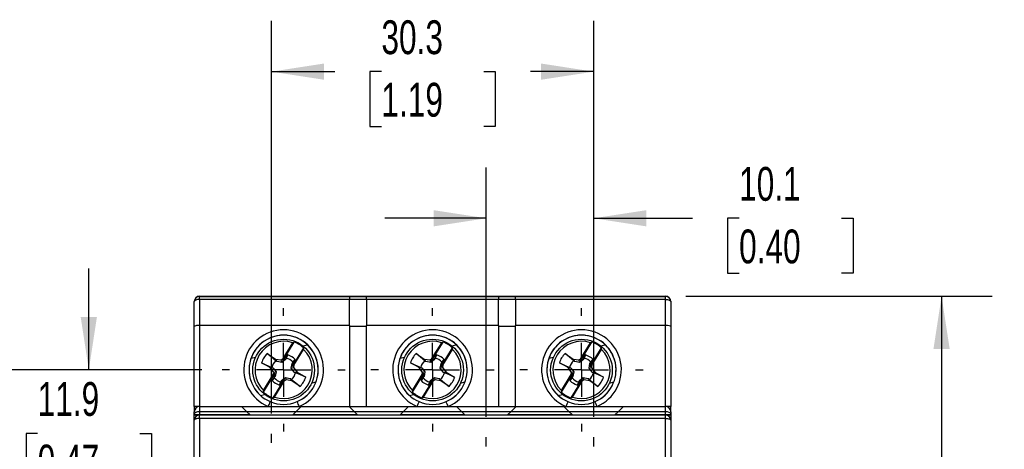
# Model space of a CAD drawing. Header units: millimetres. Extents: x 0 to 1397, y 0 to 1080.
# Tile 6 of 15: x 157 to 466, y 474 to 608. Entities that reach past the tile are written whole.
import ezdxf

# ---------------------------------------------------------------- set-up
doc = ezdxf.new("R2010")
doc.units = ezdxf.units.MM
doc.header["$LTSCALE"] = 5
doc.linetypes.add('CENTERX2', pattern=[20.32, 12.7, -2.54, 2.54, -2.54])
doc.layers.add('CENTER', color=40, linetype='CENTERX2')
doc.layers.add('DIMENSIONS', color=140, linetype='Continuous', lineweight=25)
doc.styles.add('SLDTEXTSTYLE0', font='TXT', dxfattribs={"width": 0.7})
doc.dimstyles.new('SLDDIMSTYLE1', dxfattribs={"dimtxt": 10.790039, "dimasz": 16.51, "dimexe": 0, "dimexo": 0.0625, "dimgap": 2.69751, "dimtad": 0, "dimtih": 1, "dimtoh": 1, "dimdec": 1, "dimlfac": 0.3, "dimrnd": 1e-09, "dimzin": 12, "dimdsep": 46, "dimtxsty": 'SLDTEXTSTYLE0', "dimsah": 1, "dimcen": 0.09, "dimadec": 0, "dimazin": 3, "dimtfac": 1, "dimtdec": 1, "dimtofl": 0, "dimtmove": 0, "dimatfit": 3, "dimfxl": 0, "dimfrac": 2, "dimtolj": 1, "dimtzin": 12, "dimarcsym": 0})
doc.dimstyles.new('SLDDIMSTYLE2', dxfattribs={"dimtxt": 10.790039, "dimasz": 16.51, "dimexe": 0, "dimexo": 0.0625, "dimgap": 2.69751, "dimtad": 0, "dimtih": 1, "dimtoh": 1, "dimdec": 1, "dimlfac": 0.3, "dimrnd": 1e-09, "dimzin": 12, "dimdsep": 46, "dimtxsty": 'SLDTEXTSTYLE0', "dimsah": 1, "dimcen": 0.09, "dimadec": 0, "dimazin": 3, "dimtfac": 1, "dimtdec": 1, "dimtmove": 0, "dimatfit": 0, "dimfxl": 0, "dimfrac": 2, "dimtolj": 1, "dimtzin": 12, "dimarcsym": 0})

# ---------------------------------------------------------------- blocks, each defined once
blk = doc.blocks.new('_D_1')
at = {"layer": 'DIMENSIONS'}
for p, q in [((214.35, 498.93), (116.02, 498.93)), ((131.9, 498.93), (131.9, 410.83)), ((115.87, 391.27), (112.24, 391.27)), ((112.24, 391.27), (112.24, 374.12)), ((147.93, 391.27), (151.55, 391.27)), ((151.55, 391.27), (151.55, 374.12)), ((112.24, 374.12), (115.87, 374.12)), ((151.55, 374.12), (147.93, 374.12)), ((131.9, 283.6), (131.9, 371.7)), ((214.35, 283.6), (116.02, 283.6))]:
    blk.add_line(p, q, dxfattribs=at)
for points in [[(131.9, 498.93), (129.36, 482.42), (134.44, 482.42)], [(131.9, 283.6), (134.44, 300.11), (129.36, 300.11)]]:
    blk.add_solid(points, dxfattribs=at)
at = {"layer": 'DIMENSIONS', "char_height": 10.583, "attachment_point": 1, "style": 'SLDTEXTSTYLE0'}
for s, insert in [('64.6', (115.87, 407.33)), ('2.54', (115.87, 387.76))]:
    blk.add_mtext(s, dxfattribs=dict(at, insert=insert))
blk = doc.blocks.new('_D_2')
at = {"layer": 'DIMENSIONS'}
for p, q in [((178.95, 498.93), (178.95, 530.68)), ((214.35, 498.93), (163.07, 498.93)), ((162.92, 479.03), (159.29, 479.03)), ((159.29, 479.03), (159.29, 461.88)), ((194.98, 479.03), (198.6, 479.03)), ((198.6, 479.03), (198.6, 461.88)), ((159.29, 461.88), (162.92, 461.88)), ((198.6, 461.88), (194.98, 461.88)), ((210.08, 459.13), (163.07, 459.13)), ((178.95, 459.13), (178.95, 427.38))]:
    blk.add_line(p, q, dxfattribs=at)
for points in [[(178.95, 498.93), (181.49, 515.44), (176.41, 515.44)], [(178.95, 459.13), (176.41, 442.62), (181.49, 442.62)]]:
    blk.add_solid(points, dxfattribs=at)
at = {"layer": 'DIMENSIONS', "char_height": 10.583, "attachment_point": 1, "style": 'SLDTEXTSTYLE0'}
for s, insert in [('11.9', (162.92, 495.09)), ('0.47', (162.92, 475.52))]:
    blk.add_mtext(s, dxfattribs=dict(at, insert=insert))
blk = doc.blocks.new('_D_3')
at = {"layer": 'DIMENSIONS'}
for p, q in [((366.02, 521.96), (462.05, 521.96)), ((446.17, 521.96), (446.17, 410.84)), ((430.14, 391.27), (426.52, 391.27)), ((426.52, 391.27), (426.52, 374.12)), ((462.2, 391.27), (465.83, 391.27)), ((465.83, 391.27), (465.83, 374.12)), ((426.52, 374.12), (430.14, 374.12)), ((465.83, 374.12), (462.2, 374.12)), ((446.17, 260.58), (446.17, 371.71)), ((366.02, 260.58), (462.05, 260.58))]:
    blk.add_line(p, q, dxfattribs=at)
for points in [[(446.17, 521.96), (443.63, 505.45), (448.71, 505.45)], [(446.17, 260.58), (448.71, 277.09), (443.63, 277.09)]]:
    blk.add_solid(points, dxfattribs=at)
at = {"layer": 'DIMENSIONS', "char_height": 10.583, "attachment_point": 1, "style": 'SLDTEXTSTYLE0'}
for s, insert in [('78.4', (430.14, 407.33)), ('3.09', (430.14, 387.77))]:
    blk.add_mtext(s, dxfattribs=dict(at, insert=insert))
blk = doc.blocks.new('_D_4')
at = {"layer": 'DIMENSIONS'}
for p, q in [((236.17, 485.22), (236.17, 608.12)), ((337.17, 484.23), (337.17, 608.12)), ((236.17, 592.24), (256.01, 592.24)), ((270.64, 592.24), (267.01, 592.24)), ((267.01, 592.24), (267.01, 575.09)), ((302.7, 592.24), (306.32, 592.24)), ((306.32, 592.24), (306.32, 575.09)), ((337.17, 592.24), (317.32, 592.24)), ((267.01, 575.09), (270.64, 575.09)), ((306.32, 575.09), (302.7, 575.09))]:
    blk.add_line(p, q, dxfattribs=at)
for points in [[(236.17, 592.24), (252.68, 589.7), (252.68, 594.78)], [(337.17, 592.24), (320.66, 594.78), (320.66, 589.7)]]:
    blk.add_solid(points, dxfattribs=at)
at = {"layer": 'DIMENSIONS', "char_height": 10.583, "attachment_point": 1, "style": 'SLDTEXTSTYLE0'}
for s, insert in [('30.3', (270.64, 608.3)), ('1.19', (270.64, 588.74))]:
    blk.add_mtext(s, dxfattribs=dict(at, insert=insert))
blk = doc.blocks.new('_D_5')
at = {"layer": 'DIMENSIONS'}
for p, q in [((303.5, 484.23), (303.5, 562.22)), ((337.17, 484.23), (337.17, 562.22)), ((303.5, 546.35), (271.75, 546.35)), ((337.17, 546.35), (368.11, 546.35)), ((382.73, 546.35), (379.11, 546.35)), ((379.11, 546.35), (379.11, 529.2)), ((414.79, 546.35), (418.42, 546.35)), ((418.42, 546.35), (418.42, 529.2)), ((379.11, 529.2), (382.73, 529.2)), ((418.42, 529.2), (414.79, 529.2))]:
    blk.add_line(p, q, dxfattribs=at)
for points in [[(303.5, 546.35), (286.99, 548.89), (286.99, 543.81)], [(337.17, 546.35), (353.68, 543.81), (353.68, 548.89)]]:
    blk.add_solid(points, dxfattribs=at)
at = {"layer": 'DIMENSIONS', "char_height": 10.583, "attachment_point": 1, "style": 'SLDTEXTSTYLE0'}
for s, insert in [('10.1', (382.73, 562.41)), ('0.40', (382.73, 542.84))]:
    blk.add_mtext(s, dxfattribs=dict(at, insert=insert))
blk = doc.blocks.new('SW_CENTERMARKSYMBOL_0')
at = {"layer": 'CENTER', "color": 0}
for p, q in [((0, 16.93), (0, 19.74)), ((0, 0), (0, 8.47)), ((-16.93, 0), (-19.74, 0)), ((0, 0), (-8.47, 0)), ((0, 0), (0, -8.47)), ((0, 0), (8.47, 0)), ((16.93, 0), (19.74, 0)), ((0, -16.93), (0, -19.74))]:
    blk.add_line(p, q, dxfattribs=at)
blk = doc.blocks.new('SW_CENTERMARKSYMBOL_2')
at = {"layer": 'CENTER', "color": 0}
for p, q in [((0, 16.93), (0, 19.91)), ((0, 0), (0, 8.47)), ((-16.93, 0), (-19.91, 0)), ((0, 0), (-8.47, 0)), ((0, 0), (0, -8.47)), ((0, 0), (8.47, 0)), ((16.93, 0), (19.91, 0)), ((0, -16.93), (0, -19.91))]:
    blk.add_line(p, q, dxfattribs=at)
blk = doc.blocks.new('SW_CENTERMARKSYMBOL_3')
at = {"layer": 'CENTER', "color": 0}
for p, q in [((0, 16.93), (0, 19.91)), ((0, 0), (0, 8.47)), ((-16.93, 0), (-19.91, 0)), ((0, 0), (-8.47, 0)), ((0, 0), (0, -8.47)), ((0, 0), (8.47, 0)), ((16.93, 0), (19.91, 0)), ((0, -16.93), (0, -19.91))]:
    blk.add_line(p, q, dxfattribs=at)
blk = doc.blocks.new('SW_CENTERMARKSYMBOL_6')
at = {"layer": 'CENTER', "color": 0}
for p, q in [((0, 16.93), (0, 19.3)), ((0, 0), (0, 8.47)), ((-16.93, 0), (-19.3, 0)), ((0, 0), (-8.47, 0)), ((0, 0), (0, -8.47)), ((0, 0), (8.47, 0)), ((16.93, 0), (19.3, 0)), ((0, -16.93), (0, -19.3))]:
    blk.add_line(p, q, dxfattribs=at)
blk = doc.blocks.new('SW_CENTERMARKSYMBOL_7')
at = {"layer": 'CENTER', "color": 0}
for p, q in [((0, 16.93), (0, 19.3)), ((0, 0), (0, 8.47)), ((-16.93, 0), (-19.3, 0)), ((0, 0), (-8.47, 0)), ((0, 0), (0, -8.47)), ((0, 0), (8.47, 0)), ((16.93, 0), (19.3, 0)), ((0, -16.93), (0, -19.3))]:
    blk.add_line(p, q, dxfattribs=at)
blk = doc.blocks.new('SW_CENTERMARKSYMBOL_8')
at = {"layer": 'CENTER', "color": 0}
for p, q in [((0, 16.93), (0, 19.3)), ((0, 0), (0, 8.47)), ((-16.93, 0), (-19.3, 0)), ((0, 0), (-8.47, 0)), ((0, 0), (0, -8.47)), ((0, 0), (8.47, 0)), ((16.93, 0), (19.3, 0)), ((0, -16.93), (0, -19.3))]:
    blk.add_line(p, q, dxfattribs=at)

msp = doc.modelspace()

# ---------------------------------------------------------------- linework, layer by layer
for p, q in [((213.67, 521.96), (359.67, 521.96)), ((213.67, 520.97), (213.67, 521.92)), ((213.67, 521.92), (260.67, 521.92)), ((260.67, 521.92), (260.67, 520.97)), ((260.67, 521.92), (266, 521.92)), ((266, 521.92), (307.33, 521.92)), ((266, 520.97), (266, 521.92)), ((307.33, 521.92), (307.33, 520.97)), ((307.33, 521.92), (312.67, 521.92)), ((312.67, 521.92), (359.67, 521.92)), ((312.67, 520.97), (312.67, 521.92)), ((359.67, 520.97), (359.67, 521.92)), ((212, 520.3), (212, 520.26)), ((212, 512.46), (212, 520.26)), ((213.67, 520.97), (213.67, 512.84)), ((260.67, 520.97), (213.67, 520.97)), ((260.67, 512.84), (260.67, 520.97)), ((266, 520.96), (260.67, 520.96)), ((307.33, 520.97), (266, 520.97)), ((266, 520.97), (266, 512.84)), ((307.33, 512.84), (307.33, 520.97)), ((312.67, 520.96), (307.33, 520.96)), ((359.67, 520.97), (312.67, 520.97)), ((312.67, 520.97), (312.67, 512.84)), ((359.67, 512.84), (359.67, 520.97)), ((361.33, 520.26), (361.33, 520.3)), ((361.33, 520.26), (361.33, 512.46)), ((212, 487.44), (212, 512.46)), ((260.67, 512.84), (213.67, 512.84)), ((213.67, 512.84), (213.67, 487.47)), ((260.67, 512.84), (260.67, 487.46)), ((260.67, 512.61), (266, 512.61)), ((307.33, 512.84), (266, 512.84)), ((266, 487.46), (266, 512.84)), ((307.33, 512.84), (307.33, 487.46)), ((307.33, 512.61), (312.67, 512.61)), ((359.67, 512.84), (312.67, 512.84)), ((312.67, 487.46), (312.67, 512.84)), ((359.67, 487.47), (359.67, 512.84)), ((361.33, 512.46), (361.33, 487.44)), ((239.72, 501.79), (243.27, 507.62)), ((239.82, 502.43), (242.85, 507.4)), ((243.27, 507.62), (242.85, 507.4)), ((245.97, 506.45), (247.44, 506.8)), ((286.38, 501.79), (289.94, 507.62)), ((286.48, 502.43), (289.52, 507.4)), ((289.94, 507.62), (289.52, 507.4)), ((292.64, 506.45), (294.11, 506.8)), ((333.05, 501.79), (336.61, 507.62)), ((333.15, 502.43), (336.19, 507.4)), ((336.61, 507.62), (336.19, 507.4)), ((339.31, 506.45), (340.78, 506.8)), ((234.84, 504.03), (237.42, 502.3)), ((240.67, 502.48), (241.27, 503.58)), ((241.27, 503.58), (240.84, 502.59)), ((242.73, 499.95), (246.29, 505.77)), ((243.23, 500.35), (246.27, 505.31)), ((246.27, 505.31), (246.29, 505.77)), ((281.51, 504.03), (284.08, 502.3)), ((287.33, 502.48), (287.94, 503.58)), ((287.94, 503.58), (287.51, 502.59)), ((289.4, 499.95), (292.96, 505.77)), ((289.9, 500.35), (292.93, 505.31)), ((292.93, 505.31), (292.96, 505.77)), ((328.17, 504.03), (330.75, 502.3)), ((334, 502.48), (334.61, 503.58)), ((334.61, 503.58), (334.17, 502.59)), ((336.06, 499.95), (339.62, 505.77)), ((336.56, 500.35), (339.6, 505.31)), ((339.6, 505.31), (339.62, 505.77)), ((229.79, 502.54), (231.22, 502.89)), ((235.79, 499.64), (233.08, 501.14)), ((233.08, 501.14), (236.28, 499.7)), ((237.42, 502.3), (239.25, 502.02)), ((237.93, 501.52), (237.42, 502.3)), ((239.43, 501.24), (237.93, 501.52)), ((239.25, 502.02), (239.82, 502.43)), ((239.43, 501.24), (239.25, 502.02)), ((240.62, 502.17), (239.43, 501.24)), ((239.72, 501.79), (240.67, 502.48)), ((239.82, 502.43), (239.72, 501.79)), ((240.62, 502.17), (240.67, 502.48)), ((242.38, 499.43), (242.66, 500.93)), ((242.66, 500.93), (242.93, 501.31)), ((242.66, 500.93), (242.91, 501.11)), ((242.91, 501.11), (242.73, 499.95)), ((242.73, 499.95), (243.23, 500.35)), ((243.61, 502.15), (242.91, 501.11)), ((242.93, 501.31), (243.61, 502.15)), ((243.23, 500.35), (243.12, 499.65)), ((276.45, 502.54), (277.89, 502.89)), ((282.46, 499.64), (279.74, 501.14)), ((279.74, 501.14), (282.94, 499.7)), ((284.08, 502.3), (285.91, 502.02)), ((284.6, 501.52), (284.08, 502.3)), ((286.09, 501.24), (284.6, 501.52)), ((285.91, 502.02), (286.48, 502.43)), ((286.09, 501.24), (285.91, 502.02)), ((287.29, 502.17), (286.09, 501.24)), ((286.38, 501.79), (287.33, 502.48)), ((286.48, 502.43), (286.38, 501.79)), ((287.29, 502.17), (287.33, 502.48)), ((289.05, 499.43), (289.33, 500.93)), ((289.33, 500.93), (289.6, 501.31)), ((289.33, 500.93), (289.58, 501.11)), ((289.58, 501.11), (289.4, 499.95)), ((289.4, 499.95), (289.9, 500.35)), ((290.28, 502.15), (289.58, 501.11)), ((289.6, 501.31), (290.28, 502.15)), ((289.9, 500.35), (289.79, 499.65)), ((323.12, 502.54), (324.55, 502.89)), ((329.12, 499.64), (326.41, 501.14)), ((326.41, 501.14), (329.61, 499.7)), ((330.75, 502.3), (332.58, 502.02)), ((331.27, 501.52), (330.75, 502.3)), ((332.76, 501.24), (331.27, 501.52)), ((332.58, 502.02), (333.15, 502.43)), ((332.76, 501.24), (332.58, 502.02)), ((333.96, 502.17), (332.76, 501.24)), ((333.05, 501.79), (334, 502.48)), ((333.15, 502.43), (333.05, 501.79)), ((333.96, 502.17), (334, 502.48)), ((335.72, 499.43), (336, 500.93)), ((336, 500.93), (336.27, 501.31)), ((336, 500.93), (336.24, 501.11)), ((336.24, 501.11), (336.06, 499.95)), ((336.06, 499.95), (336.56, 500.35)), ((336.94, 502.15), (336.24, 501.11)), ((336.27, 501.31), (336.94, 502.15)), ((336.56, 500.35), (336.46, 499.65)), ((233.71, 491.97), (237.27, 497.79)), ((233.73, 492.48), (236.77, 497.44)), ((236.88, 498.14), (235.79, 499.64)), ((236.69, 499.49), (235.79, 499.64)), ((236.69, 499.49), (237.62, 498.28)), ((236.77, 497.44), (236.88, 498.14)), ((237.27, 497.79), (236.77, 497.44)), ((237.62, 498.28), (236.88, 498.14)), ((237.09, 496.63), (237.27, 497.79)), ((237.34, 496.8), (237.09, 496.63)), ((237.62, 498.28), (237.34, 496.8)), ((242.38, 499.43), (243.12, 499.65)), ((243.31, 498.24), (242.38, 499.43)), ((243.12, 499.65), (244.21, 498.15)), ((243.72, 498.03), (243.31, 498.24)), ((243.31, 498.24), (244.21, 498.15)), ((244.21, 498.15), (246.93, 496.65)), ((280.38, 491.97), (283.94, 497.79)), ((280.4, 492.48), (283.44, 497.44)), ((283.54, 498.14), (282.46, 499.64)), ((283.36, 499.49), (282.46, 499.64)), ((283.36, 499.49), (284.29, 498.28)), ((283.44, 497.44), (283.54, 498.14)), ((283.94, 497.79), (283.44, 497.44)), ((284.29, 498.28), (283.54, 498.14)), ((283.76, 496.63), (283.94, 497.79)), ((284, 496.8), (283.76, 496.63)), ((284.29, 498.28), (284, 496.8)), ((289.05, 499.43), (289.79, 499.65)), ((289.98, 498.24), (289.05, 499.43)), ((289.79, 499.65), (290.88, 498.15)), ((290.39, 498.03), (289.98, 498.24)), ((289.98, 498.24), (290.88, 498.15)), ((290.88, 498.15), (293.59, 496.65)), ((327.05, 491.97), (330.6, 497.79)), ((327.07, 492.48), (330.1, 497.44)), ((330.21, 498.14), (329.12, 499.64)), ((330.02, 499.49), (329.12, 499.64)), ((330.02, 499.49), (330.95, 498.28)), ((330.1, 497.44), (330.21, 498.14)), ((330.6, 497.79), (330.1, 497.44)), ((330.95, 498.28), (330.21, 498.14)), ((330.42, 496.63), (330.6, 497.79)), ((330.67, 496.8), (330.42, 496.63)), ((330.95, 498.28), (330.67, 496.8)), ((335.72, 499.43), (336.46, 499.65)), ((336.65, 498.24), (335.72, 499.43)), ((336.46, 499.65), (337.54, 498.15)), ((337.06, 498.03), (336.65, 498.24)), ((336.65, 498.24), (337.54, 498.15)), ((337.54, 498.15), (340.26, 496.65)), ((236.39, 495.6), (237.09, 496.63)), ((237.07, 496.42), (236.39, 495.6)), ((236.73, 490.13), (240.29, 495.95)), ((237.15, 490.39), (240.18, 495.36)), ((239.34, 495.26), (238.73, 494.17)), ((238.73, 494.17), (239.16, 495.14)), ((240.29, 495.95), (239.34, 495.26)), ((239.38, 495.55), (239.34, 495.26)), ((239.38, 495.55), (240.58, 496.48)), ((240.18, 495.36), (240.29, 495.95)), ((240.75, 495.77), (240.18, 495.36)), ((240.58, 496.48), (240.75, 495.77)), ((240.58, 496.48), (242.07, 496.2)), ((242.59, 495.49), (240.75, 495.77)), ((242.07, 496.2), (242.59, 495.49)), ((245.16, 493.76), (242.59, 495.49)), ((248.77, 494.79), (250.14, 495.12)), ((283.06, 495.6), (283.76, 496.63)), ((283.74, 496.42), (283.06, 495.6)), ((283.39, 490.13), (286.95, 495.95)), ((283.81, 490.39), (286.85, 495.36)), ((286, 495.26), (285.4, 494.17)), ((285.4, 494.17), (285.83, 495.14)), ((286.95, 495.95), (286, 495.26)), ((286.04, 495.55), (286, 495.26)), ((286.04, 495.55), (287.24, 496.48)), ((286.85, 495.36), (286.95, 495.95)), ((287.42, 495.77), (286.85, 495.36)), ((287.24, 496.48), (287.42, 495.77)), ((287.24, 496.48), (288.73, 496.2)), ((289.25, 495.49), (287.42, 495.77)), ((288.73, 496.2), (289.25, 495.49)), ((291.83, 493.76), (289.25, 495.49)), ((295.43, 494.79), (296.8, 495.12)), ((329.73, 495.6), (330.42, 496.63)), ((330.4, 496.42), (329.73, 495.6)), ((330.06, 490.13), (333.62, 495.95)), ((330.48, 490.39), (333.52, 495.36)), ((332.67, 495.26), (332.06, 494.17)), ((332.06, 494.17), (332.5, 495.14)), ((333.62, 495.95), (332.67, 495.26)), ((332.71, 495.55), (332.67, 495.26)), ((332.71, 495.55), (333.91, 496.48)), ((333.52, 495.36), (333.62, 495.95)), ((334.09, 495.77), (333.52, 495.36)), ((333.91, 496.48), (334.09, 495.77)), ((333.91, 496.48), (335.4, 496.2)), ((335.92, 495.49), (334.09, 495.77)), ((335.4, 496.2), (335.92, 495.49)), ((338.49, 493.76), (335.92, 495.49)), ((342.1, 494.79), (343.47, 495.12)), ((232.72, 490.92), (234.05, 491.24)), ((233.73, 492.48), (233.71, 491.97)), ((279.39, 490.92), (280.72, 491.24)), ((280.4, 492.48), (280.38, 491.97)), ((326.06, 490.92), (327.38, 491.24)), ((327.07, 492.48), (327.05, 491.97)), ((236.73, 490.13), (237.15, 490.39)), ((283.39, 490.13), (283.81, 490.39)), ((330.06, 490.13), (330.48, 490.39)), ((212, 487.44), (212, 485.79)), ((212, 485.11), (212, 485.79)), ((212, 484.8), (212, 485.11)), ((212, 484.8), (212, 484.77)), ((213.34, 484.77), (212, 484.77)), ((212, 483.13), (212, 484.77)), ((213.67, 487.47), (213.67, 485.81)), ((213.67, 487.47), (226.83, 487.47)), ((213.67, 485.81), (213.67, 484.81)), ((228.5, 485.81), (213.67, 485.81)), ((229.5, 484.81), (213.67, 484.81)), ((213.67, 483.72), (213.67, 484.8)), ((213.67, 484.8), (359.67, 484.8)), ((216, 484.8), (216, 484.8)), ((226.83, 487.47), (228.5, 485.81)), ((226.84, 487.46), (245.49, 487.46)), ((229.5, 484.81), (228.5, 485.81)), ((243.83, 485.8), (228.51, 485.8)), ((229.5, 484.8), (229.5, 484.81)), ((229.5, 484.8), (242.83, 484.8)), ((243.83, 485.81), (242.83, 484.81)), ((242.83, 484.8), (242.83, 484.81)), ((263.17, 484.81), (242.83, 484.81)), ((243.83, 485.81), (245.5, 487.47)), ((262.17, 485.81), (243.83, 485.81)), ((245.5, 487.47), (260.5, 487.47)), ((260.5, 487.47), (262.17, 485.81)), ((260.51, 487.46), (279.16, 487.46)), ((263.17, 484.81), (262.17, 485.81)), ((277.49, 485.8), (262.18, 485.8)), ((263.17, 484.8), (263.17, 484.81)), ((263.17, 484.8), (276.5, 484.8)), ((277.5, 485.81), (276.5, 484.81)), ((276.5, 484.8), (276.5, 484.81)), ((296.83, 484.81), (276.5, 484.81)), ((277.5, 485.81), (279.17, 487.47)), ((295.83, 485.81), (277.5, 485.81)), ((279.17, 487.47), (294.17, 487.47)), ((294.17, 487.47), (295.83, 485.81)), ((294.18, 487.46), (312.83, 487.46)), ((296.83, 484.81), (295.83, 485.81)), ((311.16, 485.8), (295.84, 485.8)), ((296.83, 484.8), (296.83, 484.81)), ((296.83, 484.8), (310.17, 484.8)), ((311.17, 485.81), (310.17, 484.81)), ((310.17, 484.8), (310.17, 484.81)), ((330.5, 484.81), (310.17, 484.81)), ((311.17, 485.81), (312.83, 487.47)), ((329.5, 485.81), (311.17, 485.81)), ((312.83, 487.47), (327.83, 487.47)), ((327.83, 487.47), (329.5, 485.81)), ((327.84, 487.46), (346.49, 487.46)), ((330.5, 484.81), (329.5, 485.81)), ((344.83, 485.8), (329.51, 485.8)), ((330.5, 484.8), (330.5, 484.81)), ((330.5, 484.8), (343.83, 484.8)), ((344.83, 485.81), (343.83, 484.81)), ((343.83, 484.8), (343.83, 484.81)), ((359.67, 484.81), (343.83, 484.81)), ((344.83, 485.81), (346.5, 487.47)), ((359.67, 485.81), (344.83, 485.81)), ((346.5, 487.47), (359.67, 487.47)), ((357.33, 484.8), (357.33, 484.8)), ((359.67, 485.81), (359.67, 487.47)), ((359.67, 484.81), (359.67, 485.81)), ((359.67, 483.72), (359.67, 484.8)), ((361.33, 484.77), (359.99, 484.77)), ((361.33, 485.79), (361.33, 487.44)), ((361.33, 485.79), (361.33, 485.11)), ((361.33, 485.11), (361.33, 484.8)), ((361.33, 484.8), (361.33, 484.77)), ((361.33, 484.77), (361.33, 483.13)), ((212, 471.16), (212, 483.13)), ((213.67, 483.72), (213.67, 471.46)), ((359.67, 483.72), (213.67, 483.72)), ((359.67, 471.46), (359.67, 483.72)), ((361.33, 483.13), (361.33, 471.16))]:
    msp.add_line(p, q)
at = {"flags": 128}
for points in [[(213.67, 520.97), (213.34, 520.96), (213.03, 520.92), (212.74, 520.85), (212.49, 520.76), (212.28, 520.65), (212.13, 520.53), (212.03, 520.4), (212, 520.26)], [(359.67, 520.97), (359.99, 520.96), (360.3, 520.92), (360.59, 520.85), (360.85, 520.76), (361.05, 520.65), (361.21, 520.53), (361.3, 520.4), (361.33, 520.26)], [(237.56, 501.79), (236.22, 502.9), (234.84, 504.03)], [(284.22, 501.79), (282.89, 502.9), (281.51, 504.03)], [(330.89, 501.79), (329.55, 502.9), (328.17, 504.03)], [(237.93, 501.52), (237.72, 501.68), (237.56, 501.79)], [(240.84, 502.59), (240.75, 502.41), (240.62, 502.17)], [(284.6, 501.52), (284.39, 501.68), (284.22, 501.79)], [(287.51, 502.59), (287.41, 502.41), (287.29, 502.17)], [(331.27, 501.52), (331.05, 501.68), (330.89, 501.79)], [(334.17, 502.59), (334.08, 502.41), (333.96, 502.17)], [(236.28, 499.7), (236.45, 499.61), (236.69, 499.49)], [(237.34, 496.8), (237.18, 496.58), (237.07, 496.42)], [(246.93, 496.65), (245.33, 497.33), (243.72, 498.03)], [(282.94, 499.7), (283.12, 499.61), (283.36, 499.49)], [(284, 496.8), (283.85, 496.58), (283.74, 496.42)], [(293.59, 496.65), (292, 497.33), (290.39, 498.03)], [(329.61, 499.7), (329.79, 499.61), (330.02, 499.49)], [(330.67, 496.8), (330.52, 496.58), (330.4, 496.42)], [(340.26, 496.65), (338.67, 497.33), (337.06, 498.03)], [(239.16, 495.14), (239.25, 495.32), (239.38, 495.55)], [(242.07, 496.2), (242.28, 496.05), (242.44, 495.93)], [(242.44, 495.93), (243.78, 494.86), (245.16, 493.76)], [(285.83, 495.14), (285.92, 495.32), (286.04, 495.55)], [(288.73, 496.2), (288.95, 496.05), (289.11, 495.93)], [(289.11, 495.93), (290.45, 494.86), (291.83, 493.76)], [(332.5, 495.14), (332.59, 495.32), (332.71, 495.55)], [(335.4, 496.2), (335.62, 496.05), (335.78, 495.93)], [(335.78, 495.93), (337.11, 494.86), (338.49, 493.76)], [(213.67, 483.72), (213.34, 483.7), (213.03, 483.67), (212.74, 483.62), (212.49, 483.54), (212.28, 483.46), (212.13, 483.35), (212.03, 483.24), (212, 483.13)], [(359.67, 483.72), (359.99, 483.7), (360.3, 483.67), (360.59, 483.62), (360.85, 483.54), (361.05, 483.46), (361.21, 483.35), (361.3, 483.24), (361.33, 483.13)]]:
    msp.add_lwpolyline(points, dxfattribs=at)
at = {"color": 7, "linetype": 'Continuous', "lineweight": 18}
for centre in [(240, 498.93), (286.67, 498.93), (333.33, 498.93)]:
    msp.add_circle(centre, 10.83, dxfattribs=at)
for centre in [(240, 498.85), (286.67, 498.85), (333.33, 498.85)]:
    msp.add_circle(centre, 9.66)
for centre, radius, start, end in [((213.67, 520.3), 1.67, 90, 180), ((213.67, 520.26), 1.67, 89.9996, 179.9996), ((359.67, 520.3), 1.67, 0, 90), ((359.67, 520.26), 1.67, 0.0004, 90.0004), ((240, 498.95), 12.5, 293.0741, 246.9259), ((240, 498.94), 10.83, 293.0741, 246.9259), ((240, 498.93), 10.83, 0.0006, 179.9994), ((286.67, 498.95), 12.5, 293.0741, 246.9259), ((286.67, 498.94), 10.83, 293.0741, 246.9259), ((286.67, 498.93), 10.83, 0.0006, 179.9994), ((333.33, 498.95), 12.5, 293.0741, 246.9259), ((333.33, 498.94), 10.83, 293.0741, 246.9259), ((333.33, 498.93), 10.83, 0.0006, 179.9994), ((240, 498.89), 8.97, 71.447, 225.6827), ((240, 498.87), 9.34, 47.6566, 69.4744), ((286.67, 498.89), 8.97, 71.447, 225.6827), ((286.67, 498.87), 9.34, 47.6566, 69.4744), ((333.33, 498.89), 8.97, 71.447, 225.6827), ((333.33, 498.87), 9.34, 47.6566, 69.4744), ((240, 498.89), 7.28, 135.1179, 162.0118), ((240, 498.89), 8.97, 251.447, 45.6827), ((240, 498.87), 4.88, 42.2492, 74.8818), ((286.67, 498.89), 7.28, 135.1179, 162.0118), ((286.67, 498.89), 8.97, 251.447, 45.6827), ((286.67, 498.87), 4.88, 42.2492, 74.8818), ((333.33, 498.89), 7.28, 135.1179, 162.0118), ((333.33, 498.89), 8.97, 251.447, 45.6827), ((333.33, 498.87), 4.88, 42.2492, 74.8818), ((240, 498.86), 3.82, 129.8124, 167.3172), ((240, 498.86), 3.82, 39.8133, 77.3177), ((286.67, 498.86), 3.82, 129.8124, 167.3172), ((286.67, 498.86), 3.82, 39.8133, 77.3177), ((333.33, 498.86), 3.82, 129.8124, 167.3172), ((333.33, 498.86), 3.82, 39.8133, 77.3177), ((240, 498.86), 3.82, 309.8124, 347.3172), ((286.67, 498.86), 3.82, 309.8124, 347.3172), ((333.33, 498.86), 3.82, 309.8124, 347.3172), ((240, 498.87), 4.88, 222.2492, 254.8818), ((240, 498.86), 3.82, 219.8133, 257.3177), ((240, 498.89), 7.28, 315.1179, 342.0118), ((286.67, 498.87), 4.88, 222.2492, 254.8818), ((286.67, 498.86), 3.82, 219.8133, 257.3177), ((286.67, 498.89), 7.28, 315.1179, 342.0118), ((333.33, 498.87), 4.88, 222.2492, 254.8818), ((333.33, 498.86), 3.82, 219.8133, 257.3177), ((333.33, 498.89), 7.28, 315.1179, 342.0118), ((240, 498.87), 9.34, 227.6566, 249.4744), ((286.67, 498.87), 9.34, 227.6566, 249.4744), ((333.33, 498.87), 9.34, 227.6566, 249.4744), ((418.76, 409.67), 199.46, 156.5694, 157.0459), ((240, 498.96), 10.85, 246.9562, 293.0438), ((61.24, 409.67), 199.46, 22.9541, 23.4306), ((465.43, 409.67), 199.46, 156.5694, 157.0459), ((286.67, 498.96), 10.85, 246.9562, 293.0438), ((107.9, 409.67), 199.46, 22.9541, 23.4306), ((512.1, 409.67), 199.46, 156.5694, 157.0459), ((333.33, 498.96), 10.85, 246.9562, 293.0438), ((154.57, 409.67), 199.46, 22.9541, 23.4306), ((213.16, 414.53), 72.93, 89.7633, 90.9143), ((213.25, 405.22), 79.59, 89.7, 90.9), ((213.67, 483.13), 1.67, 90, 180), ((360.08, 405.22), 79.59, 89.1, 90.3), ((359.67, 483.13), 1.67, 0, 90), ((360.17, 414.53), 72.93, 89.0857, 90.2367)]:
    msp.add_arc(centre, radius, start, end)
for centre, major_axis, ratio, start_param, end_param in [((213.67, 512.46), (1.67, 0), 0.226928, 1.570796, 3.141593), ((359.67, 512.46), (1.67, 0), 0.226928, 0, 1.570796), ((213.67, 485.79), (0, 1.67), 0.99785, 0, 1.570796), ((213.67, 485.11), (1.67, 0), 0.419444, 1.570796, 3.141593), ((359.67, 485.79), (0, 1.67), 0.99785, 4.712389, 6.283185), ((359.67, 485.11), (1.67, 0), 0.419444, 0, 1.570796)]:
    msp.add_ellipse(centre, major_axis=major_axis, ratio=ratio, start_param=start_param, end_param=end_param)

# ---------------------------------------------------------------- block references
at = {"layer": 'CENTER'}
for name, p in [('SW_CENTERMARKSYMBOL_8', (240, 498.93)), ('SW_CENTERMARKSYMBOL_7', (286.67, 498.93)), ('SW_CENTERMARKSYMBOL_6', (333.33, 498.93)), ('SW_CENTERMARKSYMBOL_0', (236.17, 459.13)), ('SW_CENTERMARKSYMBOL_3', (303.5, 457.96)), ('SW_CENTERMARKSYMBOL_2', (337.17, 457.96))]:
    msp.add_blockref(name, p, dxfattribs=at)

# ---------------------------------------------------------------- dimensions: what is measured, and where the dimension line sits
at = {"layer": 'DIMENSIONS'}
for base, p1, dimstyle, picture, middle in [((337.17, 592.24), (236.17, 478.87), 'SLDDIMSTYLE1', '_D_4', (286.67, 592.24)), ((337.17, 546.35), (303.5, 477.88), 'SLDDIMSTYLE2', '_D_5', (398.76, 546.35))]:
    dim = msp.add_linear_dim(base=base, p1=p1, p2=(337.17, 477.88), dimstyle=dimstyle, dxfattribs=at)
    dim.commit()
    dim.dimension.update_dxf_attribs({"geometry": picture, "text_midpoint": middle, "dimtype": 160})
for base, p1, p2, dimstyle, picture, middle in [((178.95, 459.13), (220.7, 498.93), (216.43, 459.13), 'SLDDIMSTYLE2', '_D_2', (178.95, 479.03)), ((446.17, 260.58), (359.67, 521.96), (359.67, 260.58), 'SLDDIMSTYLE1', '_D_3', (446.17, 391.27)), ((131.9, 498.93), (220.7, 283.6), (220.7, 498.93), 'SLDDIMSTYLE1', '_D_1', (131.9, 391.27))]:
    dim = msp.add_linear_dim(base=base, p1=p1, p2=p2, angle=90, dimstyle=dimstyle, dxfattribs=at)
    dim.commit()
    dim.dimension.update_dxf_attribs({"geometry": picture, "text_midpoint": middle, "dimtype": 160})

doc.saveas('drawing.dxf')
